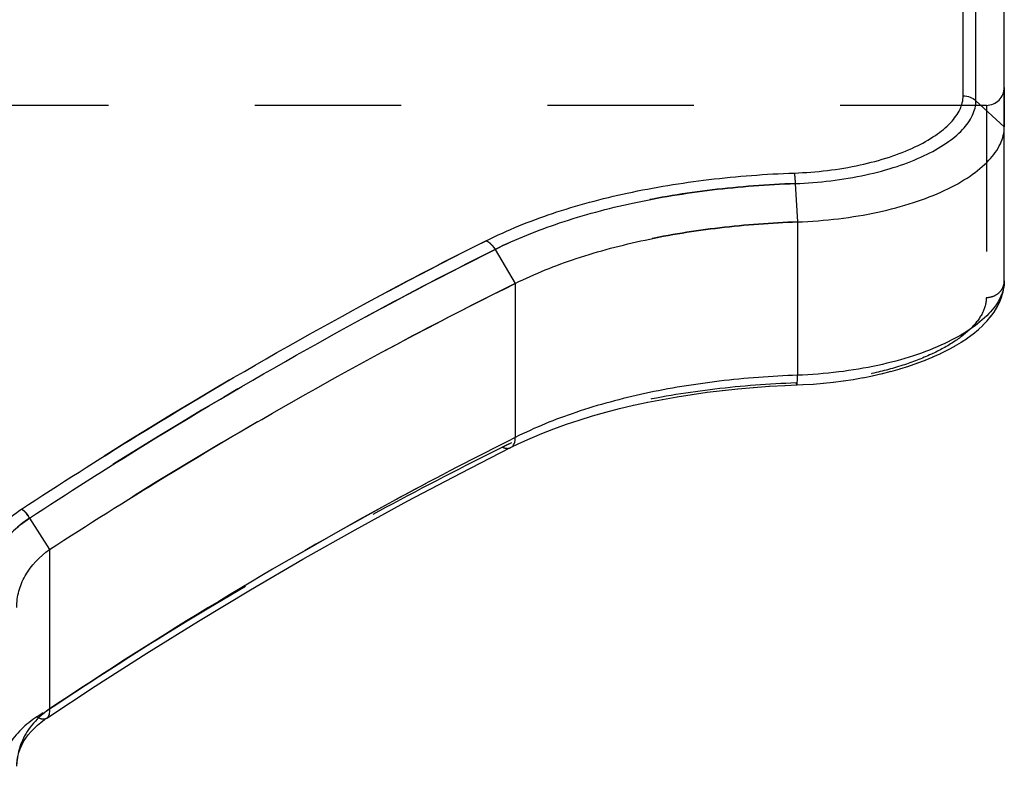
# Model space of a CAD drawing. Header units: millimetres. Extents: x 0 to 1000, y 0 to 1000.
# Tile 5 of 7: x 549 to 593, y 431 to 465. Entities that reach past the tile are written whole.
import ezdxf

# ---------------------------------------------------------------- set-up
doc = ezdxf.new("R2010")
doc.units = ezdxf.units.MM
doc.header["$LTSCALE"] = 65.185185
doc.linetypes.add('HIDDEN', pattern=[0.2, 0.1, -0.1])
for name, color, linetype in [('FASEN', 7, 'CONTINUOUS'), ('KOERPER', 7, 'CONTINUOUS'), ('KONST.EL_MIT_GEO', 7, 'CONTINUOUS')]:
    doc.layers.add(name, color=color, linetype=linetype)

msp = doc.modelspace()

# ---------------------------------------------------------------- linework, layer by layer
at = {"layer": 'FASEN', "color": 7, "linetype": 'CONTINUOUS'}
msp.add_line((593, 459.739), (593, 469.2), dxfattribs=at)
for points, knots in [([(583.785, 455.505), (584.398, 455.527), (585.599, 455.62), (587.331, 455.906), (588.916, 456.326), (590.299, 456.858), (591.438, 457.482), (592.297, 458.176), (592.856, 458.924), (593, 459.483), (593, 459.739)], [0, 0, 0, 0, 0.170288, 0.334024, 0.486712, 0.624511, 0.744596, 0.845662, 0.928957, 1, 1, 1, 1]), ([(571.212, 452.764), (572.088, 453.2), (573.987, 453.958), (577.048, 454.765), (580.35, 455.295), (582.628, 455.465), (583.785, 455.505)], [0, 0, 0, 0, 0.226624, 0.471652, 0.731958, 1, 1, 1, 1]), ([(550.464, 440.909), (552.162, 442.012), (558.903, 446.261), (565.885, 450.129), (571.212, 452.764)], [0, 0, 0, 0, 0.254132, 1, 1, 1, 1]), ([(549, 438.328), (549, 438.57), (549.064, 439.061), (549.458, 440.016), (550.028, 440.601), (550.464, 440.909)], [0, 0, 0, 0, 0.236518, 0.477906, 1, 1, 1, 1])]:
    msp.add_open_spline(points, degree=3, knots=knots, dxfattribs=at)
at = {"layer": 'FASEN', "color": 8, "linetype": 'HIDDEN'}
for points, knots in [([(583.785, 455.505), (582.627, 455.465), (580.346, 455.295), (577.039, 454.764), (573.979, 453.955), (572.082, 453.198), (571.212, 452.764)], [0, 0, 0, 0, 0.268266, 0.528959, 0.774727, 1, 1, 1, 1]), ([(571.212, 452.764), (569.457, 451.896), (562.37, 448.253), (555.504, 444.183), (550.464, 440.909)], [0, 0, 0, 0, 0.245741, 1, 1, 1, 1])]:
    msp.add_open_spline(points, degree=3, knots=knots, dxfattribs=at)
at = {"layer": 'KOERPER', "color": 8, "linetype": 'HIDDEN'}
msp.add_line((592.2, 460.7), (407.8, 460.7), dxfattribs=at)
at = {"layer": 'KONST.EL_MIT_GEO', "color": 7, "linetype": 'CONTINUOUS'}
for p, q in [((591.169, 461.123), (591.169, 470.7)), ((591.734, 460.907), (591.734, 470.466)), ((591.734, 460.907), (593, 459.739)), ((593, 452.878), (593, 459.739)), ((583.685, 457.215), (583.785, 455.505)), ((583.785, 455.505), (583.785, 448.675)), ((570.316, 454.278), (571.212, 452.764)), ((571.212, 452.764), (571.211, 445.903)), ((592.98, 452.586), (592.998, 452.796)), ((592.998, 452.786), (593, 452.877)), ((592.882, 452.167), (592.944, 452.389)), ((592.942, 452.38), (592.981, 452.595)), ((592.693, 451.735), (592.803, 451.96)), ((592.799, 451.95), (592.886, 452.176)), ((592.414, 451.31), (592.571, 451.53)), ((592.565, 451.521), (592.698, 451.744)), ((592.048, 450.901), (592.249, 451.111)), ((592.241, 451.103), (592.421, 451.318)), ((591.6, 450.511), (591.843, 450.711)), ((591.834, 450.703), (592.056, 450.909)), ((590.785, 449.969), (591.086, 450.151)), ((591.075, 450.144), (591.357, 450.332)), ((591.347, 450.324), (591.61, 450.518)), ((590.156, 449.641), (590.491, 449.808)), ((590.479, 449.802), (590.797, 449.976)), ((589.105, 449.207), (589.482, 449.349)), ((589.468, 449.344), (589.832, 449.494)), ((589.819, 449.489), (590.169, 449.648)), ((587.536, 448.743), (587.959, 448.85)), ((587.944, 448.846), (588.356, 448.962)), ((588.342, 448.958), (588.743, 449.083)), ((588.729, 449.078), (589.119, 449.212)), ((584.931, 448.318), (585.396, 448.367)), ((585.38, 448.365), (585.84, 448.424)), ((585.825, 448.422), (586.279, 448.491)), ((586.263, 448.488), (586.711, 448.567)), ((586.695, 448.564), (587.135, 448.652)), ((587.12, 448.649), (587.552, 448.747)), ((584.026, 448.254), (584.493, 448.282)), ((584.477, 448.281), (584.947, 448.32)), ((571.211, 445.903), (570.863, 445.726)), ((571.211, 445.903), (570.863, 445.728)), ((571.357, 445.621), (571.362, 445.623)), ((549.565, 442.305), (550.464, 440.909)), ((550.464, 440.909), (550.464, 433.806))]:
    msp.add_line(p, q, dxfattribs=at)
at = {"layer": 'KONST.EL_MIT_GEO', "color": 8, "linetype": 'HIDDEN'}
for p, q in [((593, 461.5), (593, 459.739)), ((592.2, 460.7), (592.2, 452.139)), ((593, 452.877), (593, 452.878)), ((579.748, 447.913), (579.764, 447.915)), ((580.43, 447.996), (580.446, 447.998)), ((581.12, 448.069), (581.135, 448.071)), ((581.815, 448.131), (581.831, 448.132)), ((582.516, 448.181), (582.532, 448.182)), ((583.221, 448.22), (583.237, 448.221)), ((583.722, 448.329), (583.746, 448.33)), ((583.722, 448.329), (583.746, 448.33)), ((577.103, 447.469), (577.118, 447.472)), ((577.75, 447.597), (577.765, 447.599)), ((578.407, 447.713), (578.422, 447.715)), ((579.073, 447.818), (579.089, 447.821)), ((575.231, 447.024), (575.246, 447.027)), ((575.843, 447.183), (575.858, 447.186)), ((576.467, 447.331), (576.482, 447.335)), ((574.048, 446.674), (574.062, 446.678)), ((574.633, 446.854), (574.647, 446.858)), ((572.923, 446.282), (572.936, 446.287)), ((573.478, 446.483), (573.491, 446.488)), ((571.862, 445.851), (571.874, 445.856)), ((572.385, 446.072), (572.397, 446.077)), ((571.362, 445.623), (571.369, 445.626)), ((568.769, 444.309), (568.78, 444.315)), ((566.415, 443.067), (566.426, 443.073)), ((549.217, 442.705), (549.211, 442.701)), ((564.069, 441.786), (564.08, 441.792)), ((561.73, 440.465), (561.741, 440.472)), ((559.4, 439.106), (559.411, 439.112)), ((557.082, 437.71), (557.093, 437.717)), ((554.777, 436.279), (554.789, 436.286)), ((552.491, 434.816), (552.497, 434.82)), ((549.899, 433.459), (550.183, 433.647)), ((549.899, 433.459), (550.184, 433.645)), ((549.913, 433.072), (549.918, 433.076)), ((550.068, 433.201), (550.073, 433.205)), ((550.231, 433.324), (550.236, 433.328)), ((549.511, 432.649), (549.516, 432.655)), ((549.634, 432.795), (549.639, 432.801)), ((549.769, 432.937), (549.773, 432.941)), ((549.217, 432.183), (549.221, 432.189)), ((549.302, 432.342), (549.306, 432.349)), ((549.401, 432.498), (549.405, 432.504)), ((549.146, 432.02), (549.149, 432.027))]:
    msp.add_line(p, q, dxfattribs=at)
at = {"layer": 'KONST.EL_MIT_GEO', "color": 7, "linetype": 'CONTINUOUS'}
for points in [[(571.004, 445.449), (571.369, 445.626), (571.874, 445.856), (572.397, 446.077), (572.936, 446.287), (573.491, 446.488), (574.062, 446.678), (574.647, 446.858), (575.246, 447.027), (575.858, 447.186), (576.482, 447.335), (577.118, 447.472), (577.765, 447.599), (578.422, 447.715), (579.089, 447.821), (579.764, 447.915), (580.446, 447.998), (581.135, 448.071), (581.831, 448.132), (582.532, 448.182), (583.237, 448.221), (584.036, 448.255)], [(550.343, 433.401), (552.497, 434.82), (554.789, 436.286), (557.093, 437.717), (559.411, 439.112), (561.741, 440.472), (564.08, 441.792), (566.426, 443.073), (568.78, 444.315), (571.004, 445.449)], [(549.149, 432.027), (549.221, 432.189), (549.306, 432.349), (549.405, 432.504), (549.516, 432.655), (549.639, 432.801), (549.773, 432.941), (549.918, 433.076), (550.073, 433.205), (550.236, 433.328), (550.343, 433.401)], [(549, 431.258), (549.002, 431.341), (549.017, 431.518), (549.046, 431.691), (549.091, 431.861), (549.149, 432.027)]]:
    msp.add_lwpolyline(points, dxfattribs=at)
at = {"layer": 'KONST.EL_MIT_GEO', "color": 8, "linetype": 'HIDDEN'}
for centre, radius, start, end in [((592.2, 461.5), 0.8, 270, 360), ((579.026, 428.618), 18.822, 115.4897, 116.4397)]:
    msp.add_arc(centre, radius, start, end, dxfattribs=at)
at = {"layer": 'KONST.EL_MIT_GEO', "color": 7, "linetype": 'CONTINUOUS'}
for centre, radius, start, end in [((552.916, 430.302), 4.277, 124.9806, 129.7494), ((551.747, 431.255), 2.747, 162.1855, 177.8621)]:
    msp.add_arc(centre, radius, start, end, dxfattribs=at)
for points, knots in [([(583.64, 457.684), (584.627, 457.719), (586.065, 457.886), (587.847, 458.361), (588.975, 458.798), (589.9, 459.307), (590.597, 459.868), (591.049, 460.47), (591.168, 460.918), (591.169, 461.123)], [0, 0, 0, 0, 0.336311, 0.48962, 0.627576, 0.74739, 0.847841, 0.930221, 1, 1, 1, 1]), ([(591.169, 461.123), (591.272, 461.123), (591.48, 461.086), (591.66, 460.976), (591.734, 460.907)], [0, 0, 0, 0, 0.505178, 1, 1, 1, 1]), ([(583.685, 457.215), (584.74, 457.253), (586.277, 457.432), (588.184, 457.941), (589.391, 458.409), (590.382, 458.955), (591.127, 459.558), (591.61, 460.205), (591.735, 460.687), (591.734, 460.907)], [0, 0, 0, 0, 0.335768, 0.488985, 0.626972, 0.7469, 0.847491, 0.930015, 1, 1, 1, 1]), ([(569.919, 454.67), (570.868, 455.144), (572.931, 455.974), (576.262, 456.862), (579.872, 457.45), (582.368, 457.639), (583.64, 457.684)], [0, 0, 0, 0, 0.225059, 0.469751, 0.729971, 1, 1, 1, 1]), ([(583.64, 457.684), (583.645, 457.656), (583.667, 457.5), (583.678, 457.344), (583.685, 457.215)], [0, 0, 0, 0, 0.181147, 1, 1, 1, 1]), ([(570.316, 454.278), (571.241, 454.74), (573.252, 455.549), (576.498, 456.415), (580.016, 456.988), (582.447, 457.172), (583.685, 457.215)], [0, 0, 0, 0, 0.225238, 0.469992, 0.730143, 1, 1, 1, 1]), ([(549.211, 442.701), (550.913, 443.82), (557.638, 448.107), (564.608, 452.014), (569.919, 454.67)], [0, 0, 0, 0, 0.255404, 1, 1, 1, 1]), ([(569.919, 454.67), (569.957, 454.651), (570.117, 454.552), (570.242, 454.402), (570.316, 454.278)], [0, 0, 0, 0, 0.2271, 1, 1, 1, 1]), ([(549.565, 442.305), (551.27, 443.425), (558.01, 447.713), (564.994, 451.621), (570.316, 454.278)], [0, 0, 0, 0, 0.255368, 1, 1, 1, 1]), ([(593, 452.878), (593, 452.628), (592.855, 452.079), (592.297, 451.343), (591.439, 450.655), (590.301, 450.034), (588.918, 449.5), (587.333, 449.079), (585.6, 448.79), (584.398, 448.697), (583.785, 448.675)], [0, 0, 0, 0, 0.069668, 0.152278, 0.253223, 0.373543, 0.511749, 0.664885, 0.829095, 1, 1, 1, 1]), ([(583.785, 448.675), (582.621, 448.633), (580.338, 448.461), (577.032, 447.923), (573.977, 447.106), (572.083, 446.342), (571.211, 445.903)], [0, 0, 0, 0, 0.269346, 0.529261, 0.77417, 1, 1, 1, 1]), ([(583.75, 448.242), (583.754, 448.242), (583.761, 448.255), (583.765, 448.276), (583.771, 448.314), (583.778, 448.388), (583.783, 448.511), (583.785, 448.616), (583.785, 448.675)], [0, 0, 0, 0, 0.02433, 0.077785, 0.162821, 0.278445, 0.593292, 1, 1, 1, 1]), ([(570.863, 445.728), (569.142, 444.862), (562.162, 441.205), (555.415, 437.11), (550.464, 433.806)], [0, 0, 0, 0, 0.244587, 1, 1, 1, 1]), ([(571.004, 445.449), (571.073, 445.483), (571.194, 445.629), (571.214, 445.808), (571.212, 445.904)], [0, 0, 0, 0, 0.446271, 1, 1, 1, 1]), ([(547.169, 439.465), (547.174, 439.77), (547.274, 440.393), (547.685, 441.272), (548.342, 442.065), (548.903, 442.502), (549.211, 442.701)], [0, 0, 0, 0, 0.23039, 0.468539, 0.723242, 1, 1, 1, 1]), ([(549.565, 442.305), (549.547, 442.349), (549.495, 442.454), (549.37, 442.585), (549.265, 442.667), (549.211, 442.701)], [0, 0, 0, 0, 0.262062, 0.645212, 1, 1, 1, 1]), ([(547.734, 439.273), (547.733, 439.558), (547.814, 440.139), (548.178, 440.962), (548.772, 441.707), (549.283, 442.118), (549.565, 442.305)], [0, 0, 0, 0, 0.231673, 0.470197, 0.724405, 1, 1, 1, 1]), ([(550.182, 433.59), (549.937, 433.386), (549.507, 432.935), (549.222, 432.377), (549.132, 432.095)], [0, 0, 0, 0, 0.518339, 1, 1, 1, 1]), ([(550.343, 433.401), (550.396, 433.437), (550.48, 433.574), (550.476, 433.725), (550.464, 433.806)], [0, 0, 0, 0, 0.436944, 1, 1, 1, 1])]:
    msp.add_open_spline(points, degree=3, knots=knots, dxfattribs=at)
at = {"layer": 'KONST.EL_MIT_GEO', "color": 8, "linetype": 'HIDDEN'}
for points, knots in [([(583.64, 457.684), (583.645, 457.656), (583.667, 457.5), (583.678, 457.344), (583.685, 457.215)], [0, 0, 0, 0, 0.181176, 1, 1, 1, 1]), ([(583.685, 457.215), (582.447, 457.171), (580.016, 456.988), (576.498, 456.416), (573.252, 455.549), (571.241, 454.741), (570.316, 454.278)], [0, 0, 0, 0, 0.269852, 0.53, 0.774747, 1, 1, 1, 1]), ([(569.919, 454.669), (568.174, 453.797), (561.099, 450.12), (554.248, 446.013), (549.217, 442.705)], [0, 0, 0, 0, 0.244709, 1, 1, 1, 1]), ([(569.919, 454.669), (569.957, 454.651), (570.117, 454.552), (570.242, 454.402), (570.316, 454.278)], [0, 0, 0, 0, 0.227108, 1, 1, 1, 1]), ([(570.316, 454.278), (568.567, 453.404), (561.476, 449.725), (554.609, 445.616), (549.565, 442.305)], [0, 0, 0, 0, 0.244742, 1, 1, 1, 1]), ([(592.2, 452.139), (592.304, 452.139), (592.511, 452.176), (592.776, 452.338), (592.957, 452.583), (593, 452.781), (593, 452.877)], [0, 0, 0, 0, 0.258987, 0.512781, 0.759094, 1, 1, 1, 1]), ([(592.2, 452.139), (592.2, 451.912), (592.064, 451.413), (591.548, 450.748), (590.756, 450.126), (589.707, 449.562), (588.434, 449.078), (586.978, 448.696), (585.387, 448.434), (584.285, 448.349), (583.722, 448.329)], [0, 0, 0, 0, 0.068737, 0.150938, 0.25194, 0.37258, 0.511171, 0.664621, 0.829016, 1, 1, 1, 1]), ([(583.722, 448.329), (582.514, 448.286), (580.141, 448.108), (576.705, 447.553), (573.526, 446.712), (571.555, 445.923), (570.646, 445.471)], [0, 0, 0, 0, 0.269152, 0.52901, 0.774013, 1, 1, 1, 1]), ([(583.722, 448.329), (583.726, 448.307), (583.732, 448.284), (583.742, 448.242), (583.75, 448.242)], [0, 0, 0, 0, 0.720686, 1, 1, 1, 1]), ([(583.722, 448.329), (583.726, 448.307), (583.732, 448.284), (583.742, 448.242), (583.75, 448.242)], [0, 0, 0, 0, 0.720692, 1, 1, 1, 1]), ([(550.464, 433.806), (552.167, 434.943), (558.894, 439.289), (565.882, 443.234), (571.211, 445.903)], [0, 0, 0, 0, 0.25563, 1, 1, 1, 1]), ([(570.646, 445.471), (568.895, 444.601), (561.796, 440.924), (554.933, 436.795), (549.899, 433.459)], [0, 0, 0, 0, 0.244555, 1, 1, 1, 1]), ([(570.646, 445.471), (570.705, 445.442), (570.825, 445.402), (570.953, 445.423), (571.004, 445.449)], [0, 0, 0, 0, 0.536373, 1, 1, 1, 1]), ([(549.565, 442.305), (549.549, 442.35), (549.511, 442.436), (549.422, 442.543), (549.321, 442.63), (549.252, 442.682), (549.217, 442.705)], [0, 0, 0, 0, 0.261165, 0.518314, 0.768054, 1, 1, 1, 1]), ([(549.565, 442.306), (549.069, 441.976), (548.409, 441.366), (547.892, 440.355), (547.772, 439.83), (547.748, 439.57)], [0, 0, 0, 0, 0.528367, 0.768459, 1, 1, 1, 1]), ([(549.899, 433.459), (549.402, 433.129), (548.743, 432.508), (548.276, 431.467), (548.2, 430.932), (548.2, 430.67)], [0, 0, 0, 0, 0.528455, 0.767883, 1, 1, 1, 1]), ([(549.899, 433.459), (549.973, 433.412), (550.117, 433.342), (550.287, 433.364), (550.343, 433.401)], [0, 0, 0, 0, 0.566517, 1, 1, 1, 1])]:
    msp.add_open_spline(points, degree=3, knots=knots, dxfattribs=at)
msp.add_open_spline([(550.182, 433.59), (550.273, 433.667), (550.368, 433.739), (550.464, 433.806)], degree=3, dxfattribs=at)

doc.saveas('drawing.dxf')
